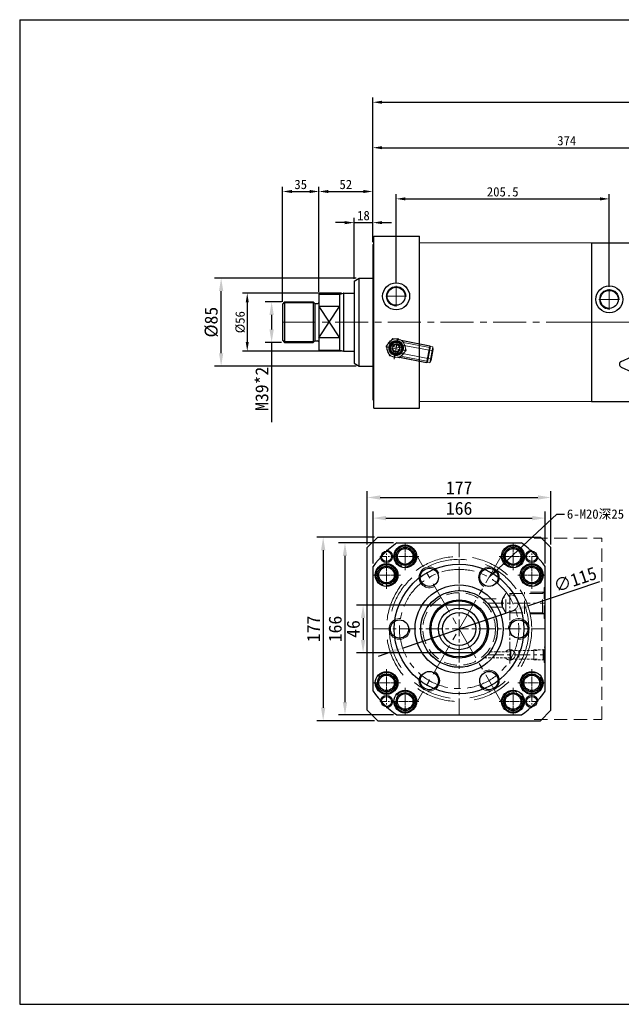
# Model space of a CAD drawing. Header units: millimetres. Extents: x 17920 to 19320, y 4009 to 4968.
# Tile 1 of 2: x 17920 to 18500, y 4018 to 4968. Entities that reach past the tile are written whole.
import ezdxf

# ---------------------------------------------------------------- set-up
doc = ezdxf.new("R2010")
doc.units = ezdxf.units.MM
doc.linetypes.add('CENTER', pattern=[50.8, 31.75, -6.35, 6.35, -6.35])
doc.linetypes.add('DASHED', pattern=[19.05, 12.7, -6.35])
doc.layers.get('Defpoints').update_dxf_attribs({"lineweight": 25})
for name, color, linetype, lineweight in [('图层1', 7, 'Continuous', 25), ('图层2', 3, 'CENTER', 13), ('图层3', 2, 'Continuous', 13), ('图层4', 1, 'Continuous', 30), ('图层5', 5, 'DASHED', 13), ('图层7', 4, 'Continuous', 15)]:
    doc.layers.add(name, color=color, linetype=linetype, lineweight=lineweight)
doc.dimstyles.new('ISO-25', dxfattribs={"dimtxt": 2.5, "dimasz": 2.5, "dimexe": 1.25, "dimexo": 0.625, "dimtad": 1, "dimtxsty": 'Standard', "dimcen": 2.5, "dimadec": 0, "dimazin": 0, "dimtfac": 1, "dimtmove": 0, "dimatfit": 3, "dimfxl": 1, "dimarcsym": 0})

# ---------------------------------------------------------------- blocks, each defined once
blk = doc.blocks.new('*D5144')
at = {"layer": 'Defpoints', "color": 0}
for p in [(18175.3, 4695.44), (18162.77, 4656.44), (18175.3, 4656.44)]:
    blk.add_point(p, dxfattribs=at)
at = {"layer": '图层3', "color": 0, "lineweight": -2}
for p, q in [((18172.18, 4695.44), (18156.52, 4695.44)), ((18162.77, 4682.94), (18162.77, 4668.94)), ((18172.18, 4656.44), (18156.52, 4656.44)), ((18162.77, 4656.44), (18162.77, 4579.36))]:
    blk.add_line(p, q, dxfattribs=at)
at = {"layer": '图层3', "color": 0}
for points in [[(18164.86, 4682.94), (18160.69, 4682.94), (18162.77, 4695.44)], [(18160.69, 4668.94), (18164.86, 4668.94), (18162.77, 4656.44)]]:
    blk.add_solid(points, dxfattribs=at)
at = {"layer": '图层3', "color": 0, "insert": (18153.4, 4611.65), "char_height": 12.5, "attachment_point": 5, "rotation": 90}
blk.add_mtext('M39*2', dxfattribs=at)
blk = doc.blocks.new('*D5145')
at = {"layer": 'Defpoints', "color": 0}
for p in [(18114.09, 4718.44), (18247.3, 4718.44), (18247.3, 4633.44)]:
    blk.add_point(p, dxfattribs=at)
at = {"layer": '图层3', "color": 0, "lineweight": -2}
for p, q in [((18244.18, 4718.44), (18107.84, 4718.44)), ((18114.09, 4645.94), (18114.09, 4705.94)), ((18244.18, 4633.44), (18107.84, 4633.44))]:
    blk.add_line(p, q, dxfattribs=at)
at = {"layer": '图层3', "color": 0}
for points in [[(18116.17, 4705.94), (18112, 4705.94), (18114.09, 4718.44)], [(18112, 4645.94), (18116.17, 4645.94), (18114.09, 4633.44)]]:
    blk.add_solid(points, dxfattribs=at)
at = {"layer": '图层3', "color": 0, "insert": (18104.71, 4675.94), "char_height": 12.5, "attachment_point": 5, "rotation": 90}
blk.add_mtext('%%C85', dxfattribs=at)
blk = doc.blocks.new('*D5146')
at = {"layer": 'Defpoints', "color": 0}
for p in [(18232.43, 4703.94), (18139.26, 4647.94), (18232.43, 4647.94)]:
    blk.add_point(p, dxfattribs=at)
at = {"layer": '图层3', "color": 0, "lineweight": -2}
for p, q in [((18230.18, 4703.94), (18134.76, 4703.94)), ((18139.26, 4694.94), (18139.26, 4656.94)), ((18230.18, 4647.94), (18134.76, 4647.94))]:
    blk.add_line(p, q, dxfattribs=at)
at = {"layer": '图层3', "color": 0}
for points in [[(18140.76, 4694.94), (18137.76, 4694.94), (18139.26, 4703.94)], [(18137.76, 4656.94), (18140.76, 4656.94), (18139.26, 4647.94)]]:
    blk.add_solid(points, dxfattribs=at)
at = {"layer": '图层3', "color": 0, "insert": (18132.51, 4675.94), "char_height": 9, "attachment_point": 5, "rotation": 90}
blk.add_mtext('%%c56', dxfattribs=at)
blk = doc.blocks.new('*D5147')
at = {"layer": 'Defpoints', "color": 0}
for p in [(18208.3, 4802.02), (18208.3, 4702.94), (18173.3, 4693.44)]:
    blk.add_point(p, dxfattribs=at)
at = {"layer": '图层3', "color": 0, "lineweight": -2}
for p, q in [((18173.3, 4695.69), (18173.3, 4806.52)), ((18182.3, 4802.02), (18199.3, 4802.02)), ((18208.3, 4705.19), (18208.3, 4806.52))]:
    blk.add_line(p, q, dxfattribs=at)
at = {"layer": '图层3', "color": 0}
for points in [[(18182.3, 4803.52), (18182.3, 4800.52), (18173.3, 4802.02)], [(18199.3, 4800.52), (18199.3, 4803.52), (18208.3, 4802.02)]]:
    blk.add_solid(points, dxfattribs=at)
at = {"layer": '图层3', "color": 0, "insert": (18190.8, 4808.77), "char_height": 9, "attachment_point": 5}
blk.add_mtext('35', dxfattribs=at)
blk = doc.blocks.new('*D5148')
at = {"layer": 'Defpoints', "color": 0}
for p in [(18260.3, 4771.99), (18260.3, 4757.87), (18242.3, 4715.55)]:
    blk.add_point(p, dxfattribs=at)
at = {"layer": '图层3', "color": 0, "lineweight": -2}
for p, q in [((18233.3, 4771.99), (18224.3, 4771.99)), ((18242.3, 4717.8), (18242.3, 4776.49)), ((18242.3, 4771.99), (18260.3, 4771.99)), ((18260.3, 4760.12), (18260.3, 4776.49)), ((18269.3, 4771.99), (18278.3, 4771.99))]:
    blk.add_line(p, q, dxfattribs=at)
at = {"layer": '图层3', "color": 0}
for points in [[(18233.3, 4770.49), (18233.3, 4773.49), (18242.3, 4771.99)], [(18269.3, 4773.49), (18269.3, 4770.49), (18260.3, 4771.99)]]:
    blk.add_solid(points, dxfattribs=at)
at = {"layer": '图层3', "color": 0, "insert": (18251.3, 4778.74), "char_height": 9, "attachment_point": 5}
blk.add_mtext('18', dxfattribs=at)
blk = doc.blocks.new('*D5149')
at = {"layer": 'Defpoints', "color": 0}
for p in [(18260.3, 4802.02), (18260.3, 4750.94), (18208.3, 4702.94)]:
    blk.add_point(p, dxfattribs=at)
at = {"layer": '图层3', "color": 0, "lineweight": -2}
for p, q in [((18208.3, 4705.19), (18208.3, 4806.52)), ((18217.3, 4802.02), (18251.3, 4802.02)), ((18260.3, 4753.19), (18260.3, 4806.52))]:
    blk.add_line(p, q, dxfattribs=at)
at = {"layer": '图层3', "color": 0}
for points in [[(18217.3, 4803.52), (18217.3, 4800.52), (18208.3, 4802.02)], [(18251.3, 4800.52), (18251.3, 4803.52), (18260.3, 4802.02)]]:
    blk.add_solid(points, dxfattribs=at)
at = {"layer": '图层3', "color": 0, "insert": (18234.3, 4808.77), "char_height": 9, "attachment_point": 5}
blk.add_mtext('52', dxfattribs=at)
blk = doc.blocks.new('*D5150')
at = {"layer": 'Defpoints', "color": 0}
for p in [(18488.3, 4794.9), (18282.8, 4710.94), (18488.3, 4707.94)]:
    blk.add_point(p, dxfattribs=at)
at = {"layer": '图层3', "color": 0, "lineweight": -2}
for p, q in [((18282.8, 4713.19), (18282.8, 4799.4)), ((18488.3, 4710.19), (18488.3, 4799.4)), ((18291.8, 4794.9), (18479.3, 4794.9))]:
    blk.add_line(p, q, dxfattribs=at)
at = {"layer": '图层3', "color": 0}
for points in [[(18291.8, 4796.4), (18291.8, 4793.4), (18282.8, 4794.9)], [(18479.3, 4793.4), (18479.3, 4796.4), (18488.3, 4794.9)]]:
    blk.add_solid(points, dxfattribs=at)
at = {"layer": '图层3', "color": 0, "insert": (18385.55, 4801.65), "char_height": 9, "attachment_point": 5}
blk.add_mtext('205.5', dxfattribs=at)
blk = doc.blocks.new('*D5151')
at = {"layer": 'Defpoints', "color": 0}
for p in [(19273.3, 4888.13), (19273.3, 4763.44), (18260.3, 4750.94)]:
    blk.add_point(p, dxfattribs=at)
at = {"layer": '图层3', "color": 0, "lineweight": -2}
for p, q in [((18260.3, 4753.19), (18260.3, 4892.63)), ((19273.3, 4765.69), (19273.3, 4892.63)), ((18269.3, 4888.13), (19264.3, 4888.13))]:
    blk.add_line(p, q, dxfattribs=at)
at = {"layer": '图层3', "color": 0}
for points in [[(18269.3, 4889.63), (18269.3, 4886.63), (18260.3, 4888.13)], [(19264.3, 4886.63), (19264.3, 4889.63), (19273.3, 4888.13)]]:
    blk.add_solid(points, dxfattribs=at)
at = {"layer": '图层3', "color": 0, "insert": (18766.8, 4894.88), "char_height": 9, "attachment_point": 5}
blk.add_mtext('1013', dxfattribs=at)
blk = doc.blocks.new('*D5152')
at = {"layer": 'Defpoints', "color": 0}
for p in [(18634.3, 4844.28), (18634.3, 4764.94), (18260.3, 4750.94)]:
    blk.add_point(p, dxfattribs=at)
at = {"layer": '图层3', "color": 0, "lineweight": -2}
for p, q in [((18260.3, 4753.19), (18260.3, 4848.78)), ((18634.3, 4767.19), (18634.3, 4848.78)), ((18269.3, 4844.28), (18625.3, 4844.28))]:
    blk.add_line(p, q, dxfattribs=at)
at = {"layer": '图层3', "color": 0}
for points in [[(18269.3, 4845.78), (18269.3, 4842.78), (18260.3, 4844.28)], [(18625.3, 4842.78), (18625.3, 4845.78), (18634.3, 4844.28)]]:
    blk.add_solid(points, dxfattribs=at)
at = {"layer": '图层3', "color": 0, "insert": (18447.3, 4851.03), "char_height": 9, "attachment_point": 5}
blk.add_mtext('374', dxfattribs=at)
blk = doc.blocks.new('*D5186')
at = {"layer": 'Defpoints', "color": 0}
for p in [(18426.53, 4486.9), (18260.53, 4440.07), (18426.53, 4440.07)]:
    blk.add_point(p, dxfattribs=at)
at = {"layer": '图层3', "color": 0, "lineweight": -2}
for p, q in [((18260.53, 4443.2), (18260.53, 4493.15)), ((18273.03, 4486.9), (18414.03, 4486.9)), ((18426.53, 4443.2), (18426.53, 4493.15))]:
    blk.add_line(p, q, dxfattribs=at)
at = {"layer": '图层3', "color": 0}
for points in [[(18273.03, 4488.98), (18273.03, 4484.81), (18260.53, 4486.9)], [(18414.03, 4484.81), (18414.03, 4488.98), (18426.53, 4486.9)]]:
    blk.add_solid(points, dxfattribs=at)
at = {"layer": '图层3', "color": 0, "insert": (18343.53, 4496.27), "char_height": 12.5, "attachment_point": 5}
blk.add_mtext('166', dxfattribs=at)
blk = doc.blocks.new('*D5187')
at = {"layer": 'Defpoints', "color": 0}
for p in [(18283.38, 4462.93), (18233.48, 4296.93), (18283.38, 4296.93)]:
    blk.add_point(p, dxfattribs=at)
at = {"layer": '图层3', "color": 0, "lineweight": -2}
for p, q in [((18280.26, 4462.93), (18227.23, 4462.93)), ((18233.48, 4450.43), (18233.48, 4309.43)), ((18280.26, 4296.93), (18227.23, 4296.93))]:
    blk.add_line(p, q, dxfattribs=at)
at = {"layer": '图层3', "color": 0}
for points in [[(18235.56, 4450.43), (18231.39, 4450.43), (18233.48, 4462.93)], [(18231.39, 4309.43), (18235.56, 4309.43), (18233.48, 4296.93)]]:
    blk.add_solid(points, dxfattribs=at)
at = {"layer": '图层3', "color": 0, "insert": (18224.1, 4379.93), "char_height": 12.5, "attachment_point": 5, "rotation": 90}
blk.add_mtext('166', dxfattribs=at)
blk = doc.blocks.new('*D5188')
at = {"layer": 'Defpoints', "color": 0}
for p in [(18398, 4398.34), (18289.06, 4361.51)]:
    blk.add_point(p, dxfattribs=at)
at = {"layer": '图层3', "color": 0, "lineweight": -2}
for p, q in [((18409.84, 4402.35), (18479.07, 4425.75)), ((18289.06, 4361.51), (18398, 4398.34)), ((18277.21, 4357.51), (18265.37, 4353.51))]:
    blk.add_line(p, q, dxfattribs=at)
at = {"layer": '图层3', "color": 0}
for points in [[(18409.17, 4404.32), (18410.51, 4400.37), (18398, 4398.34)], [(18277.88, 4355.54), (18276.55, 4359.49), (18289.06, 4361.51)]]:
    blk.add_solid(points, dxfattribs=at)
at = {"layer": '图层3', "color": 0, "insert": (18455.35, 4427.63), "char_height": 12.5, "attachment_point": 5, "rotation": 18.67862}
blk.add_mtext('∅115', dxfattribs=at)
blk = doc.blocks.new('*D5189')
at = {"layer": 'Defpoints', "color": 0}
for p in [(18265.03, 4468.43), (18212.46, 4291.43), (18265.03, 4291.43)]:
    blk.add_point(p, dxfattribs=at)
at = {"layer": '图层3', "color": 0, "lineweight": -2}
for p, q in [((18261.9, 4468.43), (18206.21, 4468.43)), ((18212.46, 4455.93), (18212.46, 4303.93)), ((18261.9, 4291.43), (18206.21, 4291.43))]:
    blk.add_line(p, q, dxfattribs=at)
at = {"layer": '图层3', "color": 0}
for points in [[(18214.54, 4455.93), (18210.38, 4455.93), (18212.46, 4468.43)], [(18210.38, 4303.93), (18214.54, 4303.93), (18212.46, 4291.43)]]:
    blk.add_solid(points, dxfattribs=at)
at = {"layer": '图层3', "color": 0, "insert": (18203.08, 4379.93), "char_height": 12.5, "attachment_point": 5, "rotation": 90}
blk.add_mtext('177', dxfattribs=at)
blk = doc.blocks.new('*D5190')
at = {"layer": 'Defpoints', "color": 0}
for p in [(18329.45, 4402.93), (18250.93, 4356.93), (18329.45, 4356.93)]:
    blk.add_point(p, dxfattribs=at)
at = {"layer": '图层3', "color": 0, "lineweight": -2}
for p, q in [((18326.33, 4402.93), (18244.68, 4402.93)), ((18250.93, 4390.43), (18250.93, 4369.43)), ((18326.33, 4356.93), (18244.68, 4356.93))]:
    blk.add_line(p, q, dxfattribs=at)
at = {"layer": '图层3', "color": 0}
for points in [[(18253.02, 4390.43), (18248.85, 4390.43), (18250.93, 4402.93)], [(18248.85, 4369.43), (18253.02, 4369.43), (18250.93, 4356.93)]]:
    blk.add_solid(points, dxfattribs=at)
at = {"layer": '图层3', "color": 0, "insert": (18241.56, 4379.93), "char_height": 12.5, "attachment_point": 5, "rotation": 90}
blk.add_mtext('46', dxfattribs=at)
blk = doc.blocks.new('*D5191')
at = {"layer": 'Defpoints', "color": 0}
for p in [(18432.03, 4506.79), (18255.03, 4458.43), (18432.03, 4458.43)]:
    blk.add_point(p, dxfattribs=at)
at = {"layer": '图层3', "color": 0, "lineweight": -2}
for p, q in [((18255.03, 4461.55), (18255.03, 4513.04)), ((18432.03, 4461.55), (18432.03, 4513.04)), ((18267.53, 4506.79), (18419.53, 4506.79))]:
    blk.add_line(p, q, dxfattribs=at)
at = {"layer": '图层3', "color": 0}
for points in [[(18267.53, 4508.88), (18267.53, 4504.71), (18255.03, 4506.79)], [(18419.53, 4504.71), (18419.53, 4508.88), (18432.03, 4506.79)]]:
    blk.add_solid(points, dxfattribs=at)
at = {"layer": '图层3', "color": 0, "insert": (18343.53, 4516.17), "char_height": 12.5, "attachment_point": 5}
blk.add_mtext('177', dxfattribs=at)

msp = doc.modelspace()

# ---------------------------------------------------------------- linework, layer by layer
at = {"layer": '图层1'}
for p, q in [((18260.301, 4750.941), (18260.301, 4675.941)), ((18261.301, 4758.941), (18305.301, 4758.941)), ((18261.301, 4592.941), (18261.301, 4758.941)), ((18305.301, 4592.941), (18305.301, 4758.941)), ((18471.301, 4752.441), (18584.301, 4752.441)), ((18471.301, 4752.441), (18471.301, 4599.441)), ((18242.301, 4715.554), (18247.301, 4718.441)), ((18242.301, 4715.554), (18242.301, 4636.328)), ((18247.301, 4718.441), (18260.301, 4718.441)), ((18247.301, 4633.441), (18247.301, 4718.441)), ((18208.301, 4702.941), (18208.301, 4648.941)), ((18208.301, 4702.941), (18228.301, 4702.941)), ((18228.301, 4702.941), (18228.301, 4648.941)), ((18228.301, 4702.941), (18228.301, 4648.941)), ((18228.432, 4702.941), (18231.91, 4703.873)), ((18232.033, 4703.902), (18232.033, 4647.98)), ((18232.428, 4703.941), (18242.301, 4703.941)), ((18175.301, 4695.441), (18173.301, 4693.441)), ((18173.301, 4693.441), (18173.301, 4658.441)), ((18175.301, 4695.441), (18175.301, 4656.441)), ((18175.301, 4695.441), (18202.801, 4695.441)), ((18202.801, 4695.441), (18204.008, 4694.234)), ((18202.801, 4695.441), (18202.801, 4656.441)), ((18204.301, 4694.031), (18204.301, 4657.851)), ((18204.715, 4693.941), (18207.301, 4693.941)), ((18228.301, 4702.441), (18228.301, 4649.441)), ((18208.301, 4660.974), (18228.301, 4690.908)), ((18208.301, 4690.908), (18228.301, 4660.974)), ((18228.301, 4690.908), (18208.301, 4690.908)), ((18260.301, 4675.941), (18260.301, 4600.941)), ((18173.301, 4658.441), (18175.301, 4656.441)), ((18175.301, 4656.441), (18202.801, 4656.441)), ((18202.801, 4656.441), (18204.008, 4657.648)), ((18204.715, 4657.941), (18207.301, 4657.941)), ((18228.301, 4660.974), (18208.301, 4660.974)), ((18208.301, 4648.941), (18228.432, 4648.941)), ((18228.432, 4648.941), (18231.91, 4648.009)), ((18232.428, 4647.941), (18242.301, 4647.941)), ((18242.301, 4636.328), (18247.301, 4633.441)), ((18499.874, 4638.042), (18509.791, 4642.587)), ((18247.301, 4633.441), (18260.301, 4633.441)), ((18499.874, 4632.588), (18509.791, 4628.042)), ((18471.301, 4599.441), (18584.301, 4599.441)), ((18261.301, 4592.941), (18305.301, 4592.941)), ((18265.026, 4468.43), (18255.026, 4458.43)), ((18265.026, 4468.43), (18422.026, 4468.43)), ((18432.026, 4458.43), (18422.026, 4468.43)), ((18255.026, 4301.43), (18255.026, 4458.43)), ((18432.026, 4301.43), (18432.026, 4458.43)), ((18265.026, 4291.43), (18255.026, 4301.43)), ((18422.026, 4291.43), (18432.026, 4301.43)), ((18265.026, 4291.43), (18422.026, 4291.43))]:
    msp.add_line(p, q, dxfattribs=at)
at = {"layer": '图层1', "ltscale": 0.5}
for p, q in [((18260.301, 4750.941), (18261.301, 4750.941)), ((18260.301, 4600.941), (18261.301, 4600.941)), ((18283.383, 4462.93), (18403.67, 4462.93)), ((18260.526, 4319.786), (18260.526, 4440.073)), ((18426.526, 4319.786), (18426.526, 4440.073)), ((18357.739, 4402.93), (18329.455, 4402.93)), ((18357.739, 4356.93), (18329.455, 4356.93)), ((18283.383, 4296.93), (18403.67, 4296.93))]:
    msp.add_line(p, q, dxfattribs=at)
at = {"layer": '图层1'}
for centre, radius in [((18282.801, 4700.941), 13), ((18282.801, 4700.941), 8.67), ((18488.301, 4697.941), 13), ((18488.301, 4697.941), 8.67), ((18291.526, 4449.93), 11), ((18291.526, 4449.93), 8.7), ((18291.526, 4449.93), 7.5), ((18395.526, 4449.93), 11), ((18395.526, 4449.93), 8.7), ((18395.526, 4449.93), 7.5), ((18273.526, 4449.93), 5), ((18413.526, 4449.93), 5), ((18273.526, 4431.93), 11), ((18273.526, 4431.93), 8.7), ((18273.526, 4431.93), 7.5), ((18343.526, 4379.93), 62.5), ((18314.776, 4429.726), 8.8), ((18372.276, 4429.726), 8.8), ((18413.526, 4431.93), 11), ((18413.526, 4431.93), 8.7), ((18413.526, 4431.93), 7.5), ((18343.526, 4379.93), 42.5), ((18343.526, 4379.93), 37), ((18343.526, 4379.93), 28.2), ((18343.526, 4379.93), 27.037), ((18343.526, 4379.93), 20), ((18343.526, 4379.93), 16), ((18286.026, 4379.93), 8.8), ((18401.026, 4379.93), 8.8), ((18273.526, 4327.93), 11), ((18273.526, 4327.93), 8.7), ((18273.526, 4327.93), 7.5), ((18314.776, 4330.133), 8.8), ((18372.276, 4330.133), 8.8), ((18413.526, 4327.93), 11), ((18413.526, 4327.93), 8.7), ((18413.526, 4327.93), 7.5), ((18273.526, 4309.93), 5), ((18291.526, 4309.93), 11), ((18291.526, 4309.93), 8.7), ((18291.526, 4309.93), 7.5), ((18395.526, 4309.93), 11), ((18395.526, 4309.93), 8.7), ((18395.526, 4309.93), 7.5), ((18413.526, 4309.93), 5)]:
    msp.add_circle(centre, radius, dxfattribs=at)
for centre, radius, start, end in [((18232.428, 4701.941), 2, 90, 105), ((18204.715, 4694.941), 1, 225, 270), ((18207.301, 4694.941), 1, 270, 0), ((18204.715, 4656.941), 1, 90, 135), ((18207.301, 4656.941), 1, 0, 90), ((18232.428, 4649.941), 2, 255, 270), ((18501.124, 4635.315), 3, 114.624318, 245.375682), ((18343.526, 4379.93), 102.5, 125.927892, 144.072108), ((18343.526, 4379.93), 102.5, 35.927892, 54.072108), ((18343.526, 4379.93), 102.5, 215.927892, 234.072108), ((18343.526, 4379.93), 102.5, 305.927892, 324.072108)]:
    msp.add_arc(centre, radius, start, end, dxfattribs=at)
at = {"layer": '图层2'}
for p, q in [((18282.801, 4690.941), (18282.801, 4710.941)), ((18488.301, 4687.941), (18488.301, 4707.941)), ((18272.801, 4700.941), (18292.801, 4700.941)), ((18478.301, 4697.941), (18498.301, 4697.941)), ((18173.301, 4675.941), (19275.301, 4675.941)), ((18459.301, 4675.941), (18594.301, 4675.941)), ((18284.526, 4659.927), (18280.755, 4640.286)), ((18272.82, 4651.992), (18292.461, 4648.221)), ((18385.026, 4451.81), (18302.026, 4308.05)), ((18385.026, 4308.05), (18302.026, 4451.81))]:
    msp.add_line(p, q, dxfattribs=at)
at = {"layer": '图层2', "ltscale": 0.2}
for p, q in [((18273.526, 4443.93), (18273.526, 4455.93)), ((18291.526, 4436.567), (18291.526, 4463.292)), ((18395.526, 4436.567), (18395.526, 4463.292)), ((18413.526, 4443.93), (18413.526, 4455.93)), ((18267.526, 4449.93), (18279.526, 4449.93)), ((18278.164, 4449.93), (18304.889, 4449.93)), ((18408.889, 4449.93), (18382.164, 4449.93)), ((18419.526, 4449.93), (18407.526, 4449.93)), ((18273.526, 4445.292), (18273.526, 4418.567)), ((18413.526, 4445.292), (18413.526, 4418.567)), ((18286.889, 4431.93), (18260.164, 4431.93)), ((18400.164, 4431.93), (18426.889, 4431.93)), ((18273.526, 4314.567), (18273.526, 4341.292)), ((18413.526, 4314.567), (18413.526, 4341.292)), ((18286.889, 4327.93), (18260.164, 4327.93)), ((18291.526, 4323.292), (18291.526, 4296.567)), ((18395.526, 4323.292), (18395.526, 4296.567)), ((18400.164, 4327.93), (18426.889, 4327.93)), ((18273.526, 4315.93), (18273.526, 4303.93)), ((18413.526, 4315.93), (18413.526, 4303.93)), ((18267.526, 4309.93), (18279.526, 4309.93)), ((18278.164, 4309.93), (18304.889, 4309.93)), ((18408.889, 4309.93), (18382.164, 4309.93)), ((18419.526, 4309.93), (18407.526, 4309.93))]:
    msp.add_line(p, q, dxfattribs=at)
at = {"layer": '图层2', "ltscale": 0.1}
for p, q in [((18291.526, 4439.93), (18291.526, 4459.93)), ((18395.526, 4439.93), (18395.526, 4459.93)), ((18281.526, 4449.93), (18301.526, 4449.93)), ((18405.526, 4449.93), (18385.526, 4449.93)), ((18273.526, 4421.93), (18273.526, 4441.93)), ((18413.526, 4421.93), (18413.526, 4441.93)), ((18263.526, 4431.93), (18283.526, 4431.93)), ((18423.526, 4431.93), (18403.526, 4431.93)), ((18273.526, 4337.93), (18273.526, 4317.93)), ((18413.526, 4337.93), (18413.526, 4317.93)), ((18263.526, 4327.93), (18283.526, 4327.93)), ((18423.526, 4327.93), (18403.526, 4327.93)), ((18291.526, 4319.93), (18291.526, 4299.93)), ((18395.526, 4319.93), (18395.526, 4299.93)), ((18281.526, 4309.93), (18301.526, 4309.93)), ((18405.526, 4309.93), (18385.526, 4309.93))]:
    msp.add_line(p, q, dxfattribs=at)
at = {"layer": '图层2', "ltscale": 0.5}
for p, q in [((18343.526, 4296.93), (18343.526, 4462.93)), ((18370.803, 4404.93), (18426.526, 4404.93)), ((18260.526, 4379.93), (18426.526, 4379.93)), ((18370.803, 4354.93), (18426.526, 4354.93))]:
    msp.add_line(p, q, dxfattribs=at)
at = {"layer": '图层2', "ltscale": 0.3}
msp.add_line((18392.526, 4413.179), (18392.526, 4346.68), dxfattribs=at)
at = {"layer": '图层2'}
msp.add_circle((18343.526, 4379.93), 57.5, dxfattribs=at)
at = {"layer": '图层4'}
for p, q in [((17919.89, 4967.788), (19319.89, 4967.788)), ((17919.89, 4967.788), (17919.89, 4017.788)), ((17919.89, 4017.788), (19319.89, 4017.788)), ((18369.89, 4017.788), (19319.89, 4017.788))]:
    msp.add_line(p, q, dxfattribs=at)
at = {"layer": '图层5'}
for p, q in [((18416.026, 4467.43), (18481.026, 4467.43)), ((18481.026, 4292.43), (18481.026, 4467.43)), ((18425.453, 4389.93), (18425.453, 4419.93)), ((18425.453, 4419.93), (18426.453, 4419.93)), ((18366.505, 4408.93), (18385.393, 4408.93)), ((18388.453, 4414.23), (18385.393, 4408.93)), ((18385.393, 4400.93), (18385.393, 4408.93)), ((18388.453, 4395.63), (18388.453, 4414.23)), ((18423.953, 4414.23), (18388.453, 4414.23)), ((18406.453, 4394.43), (18406.453, 4415.43)), ((18425.153, 4415.43), (18406.453, 4415.43)), ((18423.953, 4414.23), (18425.453, 4415.73)), ((18423.953, 4395.63), (18423.953, 4414.23)), ((18373.99, 4400.93), (18385.393, 4400.93)), ((18388.453, 4395.63), (18385.393, 4400.93)), ((18423.953, 4395.63), (18388.453, 4395.63)), ((18425.153, 4394.43), (18406.453, 4394.43)), ((18423.953, 4395.63), (18425.453, 4394.13)), ((18425.453, 4389.93), (18426.453, 4389.93)), ((18425.526, 4347.43), (18425.526, 4362.43)), ((18425.526, 4362.43), (18426.526, 4362.43)), ((18393.526, 4359.18), (18392.805, 4357.93)), ((18392.805, 4357.93), (18392.805, 4351.93)), ((18393.526, 4350.68), (18392.805, 4351.93)), ((18393.526, 4350.68), (18393.526, 4359.18)), ((18401.026, 4359.18), (18401.026, 4352.43)), ((18415.526, 4350.03), (18415.526, 4359.83)), ((18424.526, 4359.18), (18425.526, 4360.18)), ((18424.526, 4350.68), (18424.526, 4359.18)), ((18424.526, 4350.68), (18425.526, 4349.68)), ((18425.526, 4347.43), (18426.526, 4347.43)), ((18416.026, 4292.43), (18481.026, 4292.43))]:
    msp.add_line(p, q, dxfattribs=at)
at = {"layer": '图层5', "ltscale": 0.2}
for p, q in [((18367.713, 4351.93), (18392.805, 4351.93)), ((18373.275, 4357.93), (18392.805, 4357.93)), ((18393.526, 4359.18), (18419.526, 4359.18)), ((18415.526, 4359.83), (18425.176, 4359.83)), ((18393.526, 4350.68), (18419.526, 4350.68)), ((18415.526, 4350.03), (18425.176, 4350.03))]:
    msp.add_line(p, q, dxfattribs=at)
at = {"layer": '图层5'}
for centre, radius in [((18291.526, 4449.93), 10), ((18395.526, 4449.93), 10), ((18273.526, 4431.93), 10), ((18413.526, 4431.93), 10), ((18343.526, 4379.93), 37), ((18343.526, 4379.93), 35), ((18392.453, 4404.93), 8), ((18392.526, 4354.93), 5), ((18273.526, 4327.93), 10), ((18413.526, 4327.93), 10), ((18291.526, 4309.93), 10), ((18395.526, 4309.93), 10)]:
    msp.add_circle(centre, radius, dxfattribs=at)
at = {"layer": '图层5', "ltscale": 3}
for radius in [70, 67.2]:
    msp.add_circle((18343.526, 4379.93), radius, dxfattribs=at)
at = {"layer": '图层7'}
for p, q in [((18471.301, 4752.441), (18305.301, 4752.441)), ((18174.301, 4694.441), (18203.801, 4694.441)), ((18174.301, 4657.441), (18203.801, 4657.441)), ((18279.584, 4660.214), (18273.162, 4652.791)), ((18289.223, 4658.363), (18279.584, 4660.214)), ((18284.646, 4660.552), (18280.956, 4641.33)), ((18287.418, 4658.608), (18289.261, 4658.254)), ((18288.215, 4658.067), (18289.405, 4657.839)), ((18292.44, 4649.091), (18289.223, 4658.363)), ((18289.261, 4658.254), (18315.221, 4653.27)), ((18289.405, 4657.839), (18315.15, 4652.897)), ((18289.85, 4656.456), (18314.909, 4651.645)), ((18289.887, 4656.449), (18314.909, 4651.645)), ((18273.162, 4652.791), (18276.379, 4643.519)), ((18287.848, 4649.107), (18277.433, 4651.106)), ((18277.754, 4652.775), (18288.168, 4650.776)), ((18282.047, 4647.013), (18282.181, 4647.711)), ((18282.047, 4647.013), (18316.812, 4640.339)), ((18283.421, 4654.171), (18283.555, 4654.869)), ((18318.32, 4648.195), (18283.555, 4654.869)), ((18286.018, 4641.668), (18292.44, 4649.091)), ((18312.054, 4636.772), (18315.221, 4653.27)), ((18313.013, 4636.995), (18316.03, 4652.708)), ((18315.527, 4650.089), (18314.643, 4650.259)), ((18315.187, 4636.578), (18318.203, 4652.291)), ((18318.203, 4652.291), (18316.03, 4652.708)), ((18316.56, 4639.029), (18318.571, 4649.505)), ((18318.571, 4649.505), (18318.203, 4652.291)), ((18276.379, 4643.519), (18286.018, 4641.668)), ((18284.251, 4642.109), (18286.093, 4641.756)), ((18285.191, 4642.316), (18286.381, 4642.088)), ((18286.093, 4641.756), (18312.054, 4636.772)), ((18286.381, 4642.088), (18312.126, 4637.146)), ((18287.307, 4643.208), (18312.366, 4638.397)), ((18287.344, 4643.201), (18312.366, 4638.397)), ((18312.632, 4639.783), (18313.516, 4639.614)), ((18313.013, 4636.995), (18315.187, 4636.578)), ((18315.187, 4636.578), (18316.56, 4639.029)), ((18471.301, 4599.441), (18305.301, 4599.441))]:
    msp.add_line(p, q, dxfattribs=at)
for radius in [7.16, 6.579, 5.96, 5.37, 3.58, 3.289]:
    msp.add_circle((18282.801, 4650.941), radius, dxfattribs=at)
for centre, radius, start, end in [((18282.801, 4700.941), 9.4, 0, 270), ((18488.301, 4697.941), 9.4, 0, 270), ((18282.801, 4650.941), 8.95, 120.886819, 157.378934), ((18282.801, 4650.941), 5.723, 334.132877, 274.132877), ((18282.801, 4650.941), 8.95, 97.378934, 120.886819), ((18282.801, 4650.941), 4.17, 0.894299, 157.371454), ((18282.801, 4650.941), 8.95, 60.886819, 97.378934), ((18282.801, 4650.941), 8.95, 37.378934, 60.886819), ((18282.801, 4650.941), 8.95, 0.886819, 37.378934), ((18282.801, 4650.941), 8.95, 157.378934, 180.886819), ((18282.801, 4650.941), 8.95, 180.886819, 217.378934), ((18282.801, 4650.941), 8.95, 217.378934, 240.886819), ((18282.801, 4650.941), 4.17, 180.894299, 337.371454), ((18282.801, 4650.941), 8.95, 300.886819, 337.378934), ((18282.801, 4650.941), 8.95, 337.378934, 0.886819), ((18282.801, 4650.941), 8.95, 240.886819, 277.378934), ((18282.801, 4650.941), 8.95, 277.378934, 300.886819), ((18273.526, 4449.93), 6, 180, 90), ((18291.526, 4449.93), 10, 270, 180), ((18395.526, 4449.93), 10, 0, 270), ((18413.526, 4449.93), 6, 90, 0), ((18273.526, 4431.93), 10, 270, 180), ((18314.776, 4429.726), 10, 24.26083, 300), ((18372.276, 4429.726), 10, 324.26083, 240), ((18413.526, 4431.93), 10, 0, 270), ((18286.026, 4379.93), 10, 84.26083, 0), ((18401.026, 4379.93), 10, 264.26083, 180), ((18273.526, 4327.93), 10, 180, 90), ((18314.776, 4330.133), 10, 144.26083, 60), ((18372.276, 4330.133), 10, 204.26083, 120), ((18413.526, 4327.93), 10, 90, 0), ((18273.526, 4309.93), 6, 270, 180), ((18291.526, 4309.93), 10, 180, 90), ((18395.526, 4309.93), 10, 90, 0), ((18413.526, 4309.93), 6, 0, 270)]:
    msp.add_arc(centre, radius, start, end, dxfattribs=at)

# ---------------------------------------------------------------- texts
at = {"layer": '图层3', "insert": (18447.427, 4495.322), "char_height": 9, "attachment_point": 1}
msp.add_mtext('6{\\fSimSun|b0|i0|c134|p54;-}M20{\\fSimSun|b0|i0|c134|p54;深25}', dxfattribs=at)

# ---------------------------------------------------------------- dimensions: what is measured, and where the dimension line sits
at = {"layer": '图层3'}
for base, p1, p2, override, picture, middle in [((19273.301, 4888.132), (18260.301, 4750.941), (19273.301, 4763.441), {"dimscale": 3.6, "dimdsep": 46}, '*D5151', (18766.801, 4894.882)), ((18634.301, 4844.276), (18260.301, 4750.941), (18634.301, 4764.941), {"dimscale": 3.6, "dimdsep": 46, "dimpost": ''}, '*D5152', (18447.301, 4851.026)), ((18208.301, 4802.017), (18173.301, 4693.441), (18208.301, 4702.941), {"dimscale": 3.6, "dimdsep": 46}, '*D5147', (18190.801, 4808.767)), ((18260.301, 4802.017), (18208.301, 4702.941), (18260.301, 4750.941), {"dimscale": 3.6, "dimdsep": 46}, '*D5149', (18234.301, 4808.767)), ((18488.301, 4794.896), (18282.801, 4710.941), (18488.301, 4707.941), {"dimscale": 3.6, "dimdsep": 46}, '*D5150', (18385.551, 4801.646)), ((18432.026, 4506.794), (18255.026, 4458.43), (18432.026, 4458.43), {"dimscale": 5}, '*D5191', (18343.526, 4516.169)), ((18426.526, 4486.895), (18260.526, 4440.073), (18426.526, 4440.073), {"dimscale": 5}, '*D5186', (18343.526, 4496.27))]:
    dim = msp.add_linear_dim(base=base, p1=p1, p2=p2, dimstyle='ISO-25', override=override, dxfattribs=at)
    dim.commit()
    dim.dimension.update_dxf_attribs({"geometry": picture, "text_midpoint": middle})
dim = msp.add_linear_dim(base=(18260.301, 4771.992), p1=(18242.301, 4715.554), p2=(18260.301, 4757.869), dimstyle='ISO-25', override={"dimscale": 3.6, "dimdsep": 46}, dxfattribs=at)
dim.commit()
dim.dimension.update_dxf_attribs({"geometry": '*D5148', "text_midpoint": (18251.301, 4771.992), "dimtype": 160})
for base, p1, p2, override, picture, middle in [((18114.087, 4718.441), (18247.301, 4633.441), (18247.301, 4718.441), {"dimscale": 5, "dimpost": '%%C<>'}, '*D5145', (18104.712, 4675.941)), ((18139.256, 4647.941), (18232.428, 4703.941), (18232.428, 4647.941), {"dimscale": 3.6, "dimdsep": 46, "dimpost": '%%c<>'}, '*D5146', (18132.506, 4675.941)), ((18162.774, 4656.441), (18175.301, 4695.441), (18175.301, 4656.441), {"dimscale": 5, "dimpost": 'M<>*2'}, '*D5144', (18153.399, 4611.649)), ((18212.459, 4291.43), (18265.026, 4468.43), (18265.026, 4291.43), {"dimscale": 5}, '*D5189', (18203.084, 4379.93)), ((18233.476, 4296.93), (18283.383, 4462.93), (18283.383, 4296.93), {"dimscale": 5}, '*D5187', (18224.101, 4379.93)), ((18250.935, 4356.93), (18329.455, 4402.93), (18329.455, 4356.93), {"dimscale": 5}, '*D5190', (18241.56, 4379.93))]:
    dim = msp.add_linear_dim(base=base, p1=p1, p2=p2, angle=90, dimstyle='ISO-25', override=override, dxfattribs=at)
    dim.commit()
    dim.dimension.update_dxf_attribs({"geometry": picture, "text_midpoint": middle})
dim = msp.add_diameter_dim_2p(p1=(18289.055, 4361.515), p2=(18397.998, 4398.345), dimstyle='ISO-25', override={"dimscale": 5}, dxfattribs=at)
dim.commit()
dim.dimension.update_dxf_attribs({"geometry": '*D5188', "text_midpoint": (18458.349, 4418.747), "dimtype": 163})

# ---------------------------------------------------------------- leaders
at = {"layer": '图层3', "annotation_type": 0, "has_hookline": 1, "hookline_direction": 0, "text_width": 65.874}
msp.add_leader([(18372.302, 4429.711), (18437.764, 4490.822), (18445.177, 4490.822)], dimstyle='ISO-25', override={"dimscale": 3.6, "dimgap": 0.625, "dimtad": 0, "dimdsep": 46, "dimpost": ''}, dxfattribs=at)

doc.saveas('drawing.dxf')
